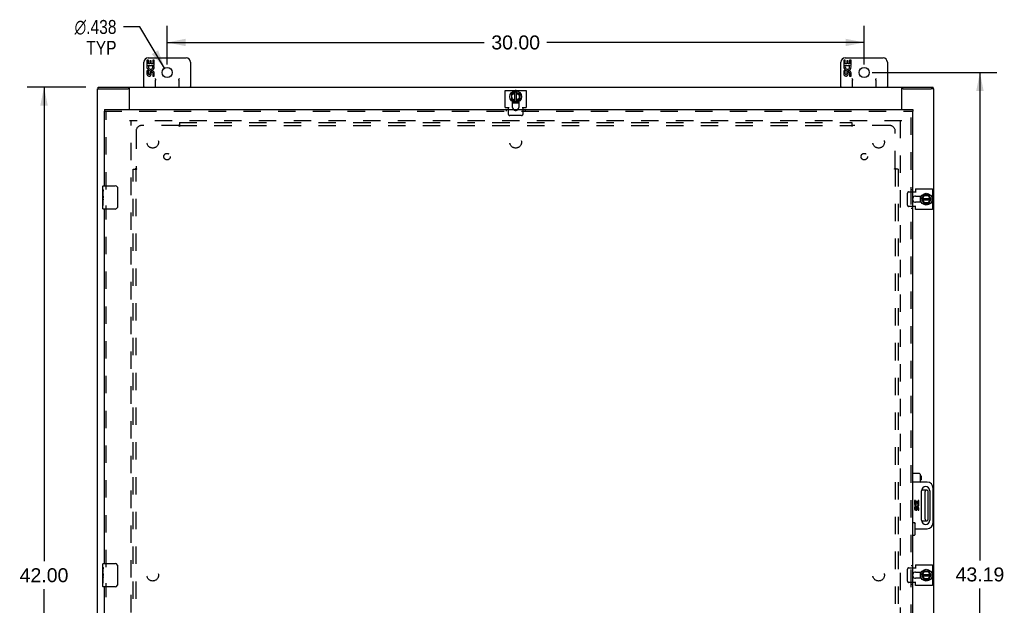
# Model space of a CAD drawing. Header units: inches. Extents: x 0 to 136, y 0 to 88.
# Tile 5 of 9: x 25 to 68, y 43 to 69. Entities that reach past the tile are written whole.
import ezdxf

# ---------------------------------------------------------------- set-up
doc = ezdxf.new("R2010")
doc.units = ezdxf.units.IN
doc.header["$LTSCALE"] = 7.48
doc.header["$MEASUREMENT"] = 0
doc.linetypes.add('HIDDEN', pattern=[0.2, 0.1, -0.1])
doc.layers.get('0').update_dxf_attribs({"linetype": 'CONTINUOUS'})
for name, color, linetype in [('DEFAULT_2', 8, 'HIDDEN'), ('DIMENSIONS', 7, 'CONTINUOUS'), ('DOOR_ASSEMBLY', 7, 'CONTINUOUS'), ('SUBPANEL', 7, 'CONTINUOUS')]:
    doc.layers.add(name, color=color, linetype=linetype)
doc.styles.get("Standard").update_dxf_attribs({"font": 'arial.ttf'})
doc.styles.add('TEXTSTYLE_1', font='gdt', dxfattribs={"width": 0.8})
doc.dimstyles.new('DIMSTYLE_1', dxfattribs={"dimtxt": 0.6, "dimasz": 0.8, "dimexe": 0.09, "dimexo": 0.07, "dimgap": 0.0375, "dimtad": 0, "dimtih": 1, "dimtoh": 1, "dimzin": 4, "dimdsep": 46, "dimtxsty": 'Standard', "dimblk": '_FILLED', "dimblk1": '_FILLED', "dimblk2": '_FILLED', "dimcen": 0.09, "dimadec": 3, "dimazin": 1, "dimtfac": 1, "dimtdec": 3, "dimtofl": 0, "dimtmove": 0, "dimatfit": 3, "dimldrblk": '_FILLED', "dimfxl": 0, "dimtolj": 1, "dimtzin": 4, "dimarcsym": 0})
doc.dimstyles.new('DIMSTYLE_2', dxfattribs={"dimtxt": 0.6, "dimasz": 0.8, "dimexe": 0.09, "dimexo": 0.07, "dimgap": 0.09, "dimtad": 0, "dimtih": 1, "dimtoh": 1, "dimdec": 3, "dimzin": 4, "dimdsep": 46, "dimtxsty": 'Standard', "dimblk": '_FILLED', "dimblk1": '_FILLED', "dimblk2": '_FILLED', "dimcen": 0.09, "dimadec": 3, "dimazin": 1, "dimtfac": 1, "dimtdec": 3, "dimtofl": 0, "dimtmove": 0, "dimatfit": 1, "dimldrblk": '_FILLED', "dimfxl": 0, "dimtolj": 1, "dimtzin": 4, "dimarcsym": 0})

# ---------------------------------------------------------------- blocks, each defined once
blk = doc.blocks.new('_FILLED')
at = {"color": 0, "linetype": 'ByBlock'}
blk.add_solid([(0, 0), (-1, 0.2), (-1, -0.2)], dxfattribs=at)
blk = doc.blocks.new('*D6')
at = {"layer": 'DIMENSIONS', "color": 2, "linetype": 'Continuous'}
for p, q in [((30.59, 68.204), (29.89, 68.204)), ((31.66, 66.432), (30.59, 68.204))]:
    blk.add_line(p, q, dxfattribs=at)
at = {"layer": 'DIMENSIONS', "color": 2, "linetype": 'Continuous', "xscale": 0.8, "yscale": 0.8, "zscale": 0.8, "rotation": 301.1315524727}
blk.add_blockref('_FILLED', (31.66, 66.432), dxfattribs=at)
at = {"layer": 'DIMENSIONS', "color": 2, "linetype": 'Continuous', "insert": (29.59, 68.504), "char_height": 0.6, "width": 2.43048, "attachment_point": 3, "line_spacing_factor": 0.9, "style": 'TEXTSTYLE_1'}
blk.add_mtext('{\\fgdt;n}\\fArial;.438\\PTYP', dxfattribs=at)
blk = doc.blocks.new('*D7')
at = {"layer": 'DIMENSIONS', "color": 2, "linetype": 'Continuous'}
for p, q in [((31.774, 66.585), (31.774, 68.256)), ((61.774, 66.585), (61.774, 68.256)), ((31.774, 67.536), (45.425, 67.536)), ((61.774, 67.536), (48.122, 67.536))]:
    blk.add_line(p, q, dxfattribs=at)
at = {"layer": 'DIMENSIONS', "color": 2, "linetype": 'Continuous', "xscale": 0.8, "yscale": 0.8, "zscale": 0.8, "rotation": 180}
blk.add_blockref('_FILLED', (31.774, 67.536), dxfattribs=at)
at = {"layer": 'DIMENSIONS', "color": 2, "linetype": 'Continuous', "xscale": 0.8, "yscale": 0.8, "zscale": 0.8}
blk.add_blockref('_FILLED', (61.774, 67.536), dxfattribs=at)
at = {"layer": 'DIMENSIONS', "color": 2, "linetype": 'Continuous', "insert": (46.774, 67.836), "char_height": 0.6, "width": 2.09665, "attachment_point": 2, "line_spacing_factor": 0.9}
blk.add_mtext('30.00', dxfattribs=at)
blk = doc.blocks.new('*D8')
at = {"layer": 'DIMENSIONS', "color": 2, "linetype": 'Continuous'}
for p, q in [((62.115, 66.244), (67.481, 66.244)), ((66.761, 66.244), (66.761, 45.251)), ((66.761, 23.057), (66.761, 44.051)), ((62.115, 23.057), (67.481, 23.057))]:
    blk.add_line(p, q, dxfattribs=at)
at = {"layer": 'DIMENSIONS', "color": 2, "linetype": 'Continuous', "xscale": 0.8, "yscale": 0.8, "zscale": 0.8}
for p, rotation in [((66.761, 66.244), 90), ((66.761, 23.057), 270)]:
    blk.add_blockref('_FILLED', p, dxfattribs=dict(at, rotation=rotation))
at = {"layer": 'DIMENSIONS', "color": 2, "linetype": 'Continuous', "insert": (66.761, 44.951), "char_height": 0.6, "width": 2.09665, "attachment_point": 2, "line_spacing_factor": 0.9}
blk.add_mtext('43.19', dxfattribs=at)
blk = doc.blocks.new('*D9')
at = {"layer": 'DIMENSIONS', "color": 2, "linetype": 'Continuous'}
for p, q in [((28.277, 65.619), (25.751, 65.619)), ((26.471, 65.619), (26.471, 45.219)), ((26.471, 23.619), (26.471, 44.019)), ((28.277, 23.619), (25.751, 23.619))]:
    blk.add_line(p, q, dxfattribs=at)
at = {"layer": 'DIMENSIONS', "color": 2, "linetype": 'Continuous', "xscale": 0.8, "yscale": 0.8, "zscale": 0.8}
for p, rotation in [((26.471, 65.619), 90), ((26.471, 23.619), 270)]:
    blk.add_blockref('_FILLED', p, dxfattribs=dict(at, rotation=rotation))
at = {"layer": 'DIMENSIONS', "color": 2, "linetype": 'Continuous', "insert": (26.471, 44.919), "char_height": 0.6, "width": 2.09665, "attachment_point": 2, "line_spacing_factor": 0.9}
blk.add_mtext('42.00', dxfattribs=at)

msp = doc.modelspace()

# ---------------------------------------------------------------- linework, layer by layer
at = {"color": 7, "linetype": 'Continuous'}
for p, q in [((30.7737, 65.6192), (30.7737, 66.6842)), ((30.9001, 66.7812), (30.9001, 66.5508)), ((30.963, 66.7812), (30.9001, 66.7812)), ((30.9001, 66.5508), (31.1618, 66.5508)), ((30.9587, 66.8692), (32.5887, 66.8692)), ((30.963, 66.6137), (30.963, 66.7812)), ((31.0259, 66.6137), (30.963, 66.6137)), ((31.0259, 66.7498), (31.0259, 66.6137)), ((31.0865, 66.7498), (31.0259, 66.7498)), ((31.0865, 66.6137), (31.0865, 66.7498)), ((31.1516, 66.6137), (31.0865, 66.6137)), ((31.1618, 66.5508), (31.1345, 66.5317)), ((31.1516, 66.7812), (31.1516, 66.6137)), ((31.2145, 66.7812), (31.1516, 66.7812)), ((31.1963, 66.5508), (31.2145, 66.5508)), ((31.2145, 66.5508), (31.2145, 66.7812)), ((32.7737, 66.6842), (32.7737, 65.6192)), ((60.7737, 65.6192), (60.7737, 66.6842)), ((60.9001, 66.7812), (60.9001, 66.5508)), ((60.963, 66.7812), (60.9001, 66.7812)), ((60.9001, 66.5508), (61.1618, 66.5508)), ((60.9587, 66.8692), (62.5887, 66.8692)), ((60.963, 66.6137), (60.963, 66.7812)), ((61.0259, 66.6137), (60.963, 66.6137)), ((61.0259, 66.7498), (61.0259, 66.6137)), ((61.0865, 66.7498), (61.0259, 66.7498)), ((61.0865, 66.6137), (61.0865, 66.7498)), ((61.1516, 66.6137), (61.0865, 66.6137)), ((61.1618, 66.5508), (61.1345, 66.5317)), ((61.1516, 66.7812), (61.1516, 66.6137)), ((61.2145, 66.7812), (61.1516, 66.7812)), ((61.1963, 66.5508), (61.2145, 66.5508)), ((61.2145, 66.5508), (61.2145, 66.7812)), ((62.7737, 66.6842), (62.7737, 65.6192)), ((30.9001, 66.3202), (30.9001, 66.1839)), ((30.963, 66.3202), (30.9001, 66.3202)), ((30.9707, 66.5149), (30.913, 66.5398)), ((30.963, 66.1839), (30.963, 66.3202)), ((31.0258, 66.2259), (31.0259, 66.1839)), ((31.0865, 66.1634), (31.0864, 66.2324)), ((31.1516, 66.2259), (31.1516, 66.0896)), ((31.2145, 66.0896), (31.2145, 66.2259)), ((60.9001, 66.3202), (60.9001, 66.1839)), ((60.963, 66.3202), (60.9001, 66.3202)), ((60.9707, 66.5149), (60.913, 66.5398)), ((60.963, 66.1839), (60.963, 66.3202)), ((61.0258, 66.2259), (61.0259, 66.1839)), ((61.0865, 66.1634), (61.0864, 66.2324)), ((61.1516, 66.2259), (61.1516, 66.0896)), ((61.2145, 66.0896), (61.2145, 66.2259)), ((31.1516, 66.0896), (31.2145, 66.0896)), ((31.2737, 65.6192), (31.2737, 65.9126)), ((32.2737, 65.9126), (32.2737, 65.6192)), ((61.1516, 66.0896), (61.2145, 66.0896)), ((61.2737, 65.6192), (61.2737, 65.9126)), ((62.2737, 65.9126), (62.2737, 65.6192)), ((28.7738, 65.5442), (28.881, 65.5442)), ((28.8067, 65.5442), (28.8067, 65.6192)), ((30.1487, 65.5442), (30.0896, 65.5442)), ((30.1487, 65.6192), (30.1487, 65.5884)), ((46.5937, 65.3076), (46.5937, 65.0996)), ((46.769, 65.4103), (46.5989, 65.3164)), ((46.6046, 65.2913), (46.6148, 65.2856)), ((46.6148, 65.2856), (46.7397, 65.3545)), ((46.6227, 65.1139), (46.6148, 65.2856)), ((46.7397, 65.0184), (46.7397, 65.3941)), ((46.7785, 65.4104), (46.9583, 65.3163)), ((46.8077, 65.0175), (46.8077, 65.3951)), ((46.8077, 65.3536), (46.9288, 65.2835)), ((46.9388, 65.2893), (46.9288, 65.2835)), ((46.9288, 65.2835), (46.9288, 65.1199)), ((46.9637, 65.0998), (46.9637, 65.3075)), ((63.3987, 65.6192), (63.3987, 65.5884)), ((63.4578, 65.5442), (63.3987, 65.5442)), ((64.7736, 65.5442), (64.6664, 65.5442)), ((64.7407, 65.5442), (64.7407, 65.6192)), ((46.5991, 65.0907), (46.7692, 65.0032)), ((46.613, 65.1077), (46.6227, 65.1139)), ((46.7397, 65.0537), (46.6227, 65.1139)), ((46.6407, 64.9379), (46.7573, 64.9379)), ((46.7782, 65.0031), (46.9581, 65.0908)), ((46.7897, 64.9379), (46.9067, 64.9379)), ((46.9288, 65.1199), (46.8077, 65.0608)), ((46.8177, 64.954), (46.8199, 64.9413)), ((46.9388, 65.1136), (46.9288, 65.1199)), ((64.1861, 60.9272), (64.1861, 60.8106)), ((64.1861, 60.7782), (64.1861, 60.6612)), ((64.2022, 60.7502), (64.1894, 60.748)), ((64.2512, 60.7897), (64.3389, 60.6098)), ((64.2513, 60.7987), (64.3389, 60.9688)), ((64.2656, 60.7602), (64.6432, 60.7602)), ((64.2665, 60.8282), (64.6422, 60.8282)), ((64.3018, 60.8282), (64.3621, 60.9452)), ((64.368, 60.6391), (64.3089, 60.7602)), ((64.5557, 60.9742), (64.3478, 60.9742)), ((64.3558, 60.9549), (64.3621, 60.9452)), ((64.3617, 60.6291), (64.368, 60.6391)), ((64.3621, 60.9452), (64.5337, 60.9531)), ((64.5316, 60.6391), (64.368, 60.6391)), ((64.6017, 60.7602), (64.5316, 60.6391)), ((64.5374, 60.6291), (64.5316, 60.6391)), ((64.5394, 60.9634), (64.5337, 60.9531)), ((64.5337, 60.9531), (64.6026, 60.8282)), ((64.6584, 60.7989), (64.5645, 60.969)), ((64.5645, 60.6096), (64.6585, 60.7895)), ((64.3479, 60.6042), (64.5556, 60.6042)), ((64.4767, 48.2752), (64.2455, 48.2752)), ((64.3967, 47.0232), (64.3967, 48.2152)), ((64.5367, 47.0232), (64.5367, 48.2152)), ((64.2455, 46.9632), (64.4767, 46.9632)), ((64.1861, 44.7522), (64.1861, 44.6356)), ((64.1861, 44.6032), (64.1861, 44.4862)), ((64.2022, 44.5752), (64.1894, 44.573)), ((64.2512, 44.6147), (64.3389, 44.4348)), ((64.2513, 44.6237), (64.3389, 44.7938)), ((64.2656, 44.5852), (64.6432, 44.5852)), ((64.2665, 44.6532), (64.6422, 44.6532)), ((64.3018, 44.6532), (64.3621, 44.7702)), ((64.368, 44.4641), (64.3089, 44.5852)), ((64.5557, 44.7992), (64.3478, 44.7992)), ((64.3558, 44.7799), (64.3621, 44.7702)), ((64.3621, 44.7702), (64.5337, 44.7781)), ((64.6017, 44.5852), (64.5316, 44.4641)), ((64.5394, 44.7884), (64.5337, 44.7781)), ((64.5337, 44.7781), (64.6026, 44.6532)), ((64.6584, 44.6239), (64.5645, 44.794)), ((64.5645, 44.4346), (64.6585, 44.6145)), ((64.3479, 44.4292), (64.5556, 44.4292)), ((64.3617, 44.4541), (64.368, 44.4641)), ((64.5316, 44.4641), (64.368, 44.4641)), ((64.5374, 44.4541), (64.5316, 44.4641))]:
    msp.add_line(p, q, dxfattribs=at)
at = {"color": 3, "linetype": 'Continuous'}
for p, q in [((28.7737, 23.6942), (28.7737, 65.5442)), ((28.8067, 65.6192), (64.7407, 65.6192)), ((28.886, 65.5442), (30.0896, 65.5442)), ((30.1487, 64.6506), (30.1487, 65.5884)), ((46.3272, 64.7317), (46.3272, 65.4691)), ((46.3272, 65.4691), (47.2202, 65.4691)), ((47.2202, 65.4691), (47.2202, 64.7317)), ((63.3987, 64.6506), (63.3987, 65.5884)), ((63.4578, 65.5442), (64.6614, 65.5442)), ((64.7737, 23.6942), (64.7737, 65.5442)), ((46.6407, 64.7449), (46.6407, 64.9879)), ((46.9067, 64.9879), (46.9067, 64.7449)), ((46.3272, 64.7317), (46.4912, 64.7317)), ((46.46, 64.6506), (46.46, 64.7317)), ((47.0562, 64.7317), (47.2202, 64.7317)), ((47.0874, 64.7317), (47.0874, 64.6506)), ((63.8682, 61.1079), (63.9799, 61.1079)), ((63.9799, 61.2407), (63.9799, 61.0767)), ((63.9799, 61.2407), (64.7173, 61.2407)), ((64.7173, 61.2407), (64.7173, 60.3477)), ((63.993, 60.9272), (64.236, 60.9272)), ((64.236, 60.6612), (63.993, 60.6612)), ((63.9799, 60.4805), (63.8682, 60.4805)), ((63.9799, 60.3477), (63.9799, 60.5117)), ((64.7173, 60.3477), (63.9799, 60.3477)), ((63.8682, 44.9329), (63.9799, 44.9329)), ((63.9799, 45.0657), (64.7173, 45.0657)), ((63.9799, 45.0657), (63.9799, 44.9017)), ((64.7173, 45.0657), (64.7173, 44.1727)), ((63.993, 44.7522), (64.236, 44.7522)), ((63.9799, 44.3055), (63.8682, 44.3055)), ((63.9799, 44.1727), (63.9799, 44.3367)), ((64.7173, 44.1727), (63.9799, 44.1727)), ((64.236, 44.4862), (63.993, 44.4862))]:
    msp.add_line(p, q, dxfattribs=at)
at = {"color": 7, "linetype": 'Continuous'}
for points in [[(31.2487, 65.9842), (31.2508, 65.9802), (31.253, 65.9761), (31.2551, 65.972), (31.2572, 65.9678), (31.2592, 65.9637), (31.2612, 65.9595), (31.2631, 65.9553), (31.2649, 65.951), (31.2665, 65.9468), (31.2681, 65.9425), (31.2695, 65.9381), (31.2708, 65.9335), (31.2719, 65.9288), (31.2728, 65.9238), (31.2734, 65.9184), (31.2737, 65.9126)], [(32.2737, 65.9126), (32.274, 65.919), (32.2749, 65.9255), (32.2763, 65.9323), (32.2783, 65.9392), (32.2807, 65.9463), (32.2836, 65.9536), (32.2869, 65.961), (32.2906, 65.9686), (32.2945, 65.9763), (32.2987, 65.9842)], [(61.2487, 65.9842), (61.2508, 65.9802), (61.253, 65.9761), (61.2551, 65.972), (61.2572, 65.9678), (61.2592, 65.9637), (61.2612, 65.9595), (61.2631, 65.9553), (61.2649, 65.951), (61.2665, 65.9468), (61.2681, 65.9425), (61.2695, 65.9381), (61.2708, 65.9335), (61.2719, 65.9288), (61.2728, 65.9238), (61.2734, 65.9184), (61.2737, 65.9126)], [(62.2737, 65.9126), (62.274, 65.919), (62.2749, 65.9255), (62.2763, 65.9323), (62.2783, 65.9392), (62.2807, 65.9463), (62.2836, 65.9536), (62.2869, 65.961), (62.2906, 65.9686), (62.2945, 65.9763), (62.2987, 65.9842)], [(46.8184, 64.9503), (46.8282, 64.9518), (46.8463, 64.956), (46.8642, 64.9614)], [(46.8642, 64.9614), (46.8816, 64.9681), (46.8984, 64.9761), (46.9067, 64.9808)], [(64.1984, 60.7496), (64.1999, 60.7397), (64.2041, 60.7216), (64.2095, 60.7038)], [(64.2095, 60.7038), (64.2162, 60.6864), (64.2242, 60.6695), (64.2289, 60.6612)], [(64.1984, 44.5746), (64.1999, 44.5647), (64.2041, 44.5466), (64.2095, 44.5288)], [(64.2095, 44.5288), (64.2162, 44.5114), (64.2242, 44.4945), (64.2289, 44.4862)]]:
    msp.add_lwpolyline(points, dxfattribs=at)
for centre, radius in [((31.7737, 66.2442), 0.219), ((61.7737, 66.2442), 0.219), ((46.7737, 65.2035), 0.2535), ((64.4517, 60.7942), 0.2535), ((64.4517, 44.6192), 0.2535)]:
    msp.add_circle(centre, radius, dxfattribs=at)
for centre, radius, start, end in [((30.9587, 66.6842), 0.185, 90, 180), ((31.0573, 66.4774), 0.1572, 25.73705, 27.8532), ((32.5887, 66.6842), 0.185, 0, 90), ((60.9587, 66.6842), 0.185, 90, 180), ((61.0573, 66.4774), 0.1572, 25.73705, 27.8532), ((62.5887, 66.6842), 0.185, 0, 90), ((31.0573, 66.4774), 0.1572, 156.59665, 341.87913), ((30.9944, 66.1839), 0.0943, 179.99114, 347.43379), ((31.0573, 66.4774), 0.0943, 156.59665, 35.11217), ((30.9944, 66.1839), 0.0314, 180, 0.04847), ((31.1202, 66.2259), 0.0943, 0, 180), ((31.1208, 66.221), 0.0362, 83.42855, 161.76278), ((31.1202, 66.2259), 0.0314, 0, 81.22946), ((31.0606, 66.4776), 0.1541, 341.41988, 26.19629), ((61.0573, 66.4774), 0.1572, 156.59665, 341.87913), ((60.9944, 66.1839), 0.0943, 179.99114, 347.43379), ((61.0573, 66.4774), 0.0943, 156.59665, 35.11217), ((60.9944, 66.1839), 0.0314, 180, 0.04847), ((61.1202, 66.2259), 0.0943, 0, 180), ((61.1208, 66.221), 0.0362, 83.42855, 161.76278), ((61.1202, 66.2259), 0.0314, 0, 81.22946), ((61.0606, 66.4776), 0.1541, 341.41988, 26.19629), ((30.7987, 65.6442), 0.025, 180, 270), ((31.2487, 65.6442), 0.025, 270, 360), ((32.2987, 65.6442), 0.025, 180, 270), ((32.7487, 65.6442), 0.025, 270, 360), ((46.6037, 65.3076), 0.01, 118.89679, 180), ((46.7737, 65.2035), 0.2662, 86.15136, 93.54818), ((46.7738, 65.4015), 0.01, 62.39466, 118.89679), ((46.9537, 65.3075), 0.01, 0, 62.39466), ((60.7987, 65.6442), 0.025, 180, 270), ((61.2487, 65.6442), 0.025, 270, 360), ((62.2987, 65.6442), 0.025, 180, 270), ((62.7487, 65.6442), 0.025, 270, 360), ((46.6037, 65.0996), 0.01, 180, 242.76466), ((46.7737, 65.2035), 0.2662, 240.01367, 280), ((46.7737, 65.2035), 0.2812, 241.76222, 250.79637), ((46.7738, 65.0121), 0.01, 242.76466, 295.9948), ((46.7737, 65.2035), 0.2812, 289.20363, 298.23778), ((46.9537, 65.0998), 0.01, 295.9948, 360), ((64.4517, 60.7942), 0.2662, 150.01367, 190), ((64.4517, 60.7942), 0.2812, 151.76222, 160.79637), ((64.4517, 60.7942), 0.2812, 199.20363, 208.23778), ((64.2602, 60.7941), 0.01, 152.76466, 205.9948), ((64.3478, 60.9642), 0.01, 90, 152.76466), ((64.5557, 60.9642), 0.01, 28.89679, 90), ((64.6497, 60.7941), 0.01, 332.39466, 28.89679), ((64.4517, 60.7942), 0.2662, 356.15136, 3.54818), ((64.3479, 60.6142), 0.01, 205.9948, 270), ((64.5556, 60.6142), 0.01, 270, 332.39466), ((64.4567, 48.2152), 0.06, 90, 180), ((64.4767, 48.2152), 0.06, 0, 90), ((64.4567, 47.0232), 0.06, 180, 270), ((64.4767, 47.0232), 0.06, 270, 360), ((64.4517, 44.6192), 0.2662, 150.01367, 190), ((64.4517, 44.6192), 0.2812, 151.76222, 160.79637), ((64.4517, 44.6192), 0.2812, 199.20363, 208.23778), ((64.2602, 44.6191), 0.01, 152.76466, 205.9948), ((64.3478, 44.7892), 0.01, 90, 152.76466), ((64.5557, 44.7892), 0.01, 28.89679, 90), ((64.6497, 44.6191), 0.01, 332.39466, 28.89679), ((64.4517, 44.6192), 0.2662, 356.15136, 3.54818), ((64.3479, 44.4392), 0.01, 205.9948, 270), ((64.5556, 44.4392), 0.01, 270, 332.39466)]:
    msp.add_arc(centre, radius, start, end, dxfattribs=at)
at = {"color": 3, "linetype": 'Continuous'}
for centre, start, end in [((46.7737, 64.7449), 180, 225.21186), ((46.7737, 64.7449), 314.78814, 360), ((63.993, 60.7942), 90, 159.88946), ((63.993, 60.7942), 200.11054, 270), ((63.993, 44.6192), 90, 159.88946), ((63.993, 44.6192), 200.11054, 270)]:
    msp.add_arc(centre, 0.133, start, end, dxfattribs=at)
at = {"layer": 'DEFAULT_2', "color": 8, "linetype": 'HIDDEN'}
for p, q in [((46.46, 64.4432), (46.46, 64.6506)), ((47.0874, 64.6506), (47.0874, 64.4432)), ((63.3987, 64.1692), (30.1487, 64.1692)), ((30.2237, 25.0692), (30.2237, 64.1692)), ((47.0274, 64.3912), (46.52, 64.3912)), ((63.3237, 64.1692), (63.3237, 25.0692)), ((63.6393, 60.5405), (63.6393, 61.0479)), ((63.6913, 61.1079), (63.8682, 61.1079)), ((63.8682, 60.4805), (63.6913, 60.4805)), ((63.6913, 44.9329), (63.8682, 44.9329)), ((63.6393, 44.3655), (63.6393, 44.8729)), ((63.8682, 44.3055), (63.6913, 44.3055))]:
    msp.add_line(p, q, dxfattribs=at)
for points in [[(46.46, 64.4432), (46.4604, 64.4373), (46.4615, 64.4316), (46.4634, 64.426), (46.4659, 64.4206), (46.4692, 64.4155), (46.4731, 64.4108), (46.4776, 64.4064), (46.4826, 64.4025), (46.4881, 64.3992), (46.494, 64.3963), (46.5002, 64.3941), (46.5067, 64.3925), (46.5132, 64.3915), (46.52, 64.3912)], [(47.0274, 64.3912), (47.0342, 64.3915), (47.0408, 64.3925), (47.0472, 64.3941), (47.0534, 64.3963), (47.0593, 64.3992), (47.0648, 64.4025), (47.0698, 64.4064), (47.0743, 64.4108), (47.0782, 64.4155), (47.0815, 64.4206), (47.084, 64.426), (47.0859, 64.4316), (47.087, 64.4373), (47.0874, 64.4432)], [(63.6913, 61.1079), (63.6854, 61.1075), (63.6797, 61.1064), (63.6741, 61.1045), (63.6687, 61.102), (63.6636, 61.0987), (63.6589, 61.0948), (63.6545, 61.0903), (63.6506, 61.0853), (63.6473, 61.0798), (63.6445, 61.0739), (63.6422, 61.0677), (63.6406, 61.0613), (63.6396, 61.0547), (63.6393, 61.0479)], [(63.6393, 60.5405), (63.6396, 60.5338), (63.6406, 60.5272), (63.6422, 60.5207), (63.6445, 60.5145), (63.6473, 60.5086), (63.6506, 60.5031), (63.6545, 60.4981), (63.6589, 60.4936), (63.6636, 60.4897), (63.6687, 60.4865), (63.6741, 60.4839), (63.6797, 60.482), (63.6854, 60.4809), (63.6913, 60.4805)], [(63.6913, 44.9329), (63.6854, 44.9325), (63.6797, 44.9314), (63.6741, 44.9295), (63.6687, 44.927), (63.6636, 44.9237), (63.6589, 44.9198), (63.6545, 44.9153), (63.6506, 44.9103), (63.6473, 44.9048), (63.6445, 44.8989), (63.6422, 44.8927), (63.6406, 44.8863), (63.6396, 44.8797), (63.6393, 44.8729)], [(63.6393, 44.3655), (63.6396, 44.3588), (63.6406, 44.3522), (63.6422, 44.3457), (63.6445, 44.3395), (63.6473, 44.3336), (63.6506, 44.3281), (63.6545, 44.3231), (63.6589, 44.3186), (63.6636, 44.3147), (63.6687, 44.3115), (63.6741, 44.3089), (63.6797, 44.307), (63.6854, 44.3059), (63.6913, 44.3055)]]:
    msp.add_lwpolyline(points, dxfattribs=at)
for centre, start, end in [((46.7737, 64.7449), 225.21186, 314.78814), ((63.993, 60.7942), 159.88946, 200.11054), ((63.993, 44.6192), 159.88946, 200.11054)]:
    msp.add_arc(centre, 0.133, start, end, dxfattribs=at)
at = {"layer": 'DOOR_ASSEMBLY', "color": 7, "linetype": 'Continuous'}
for p, q in [((29.0682, 64.6506), (29.0682, 64.5756)), ((63.8682, 64.6506), (63.8682, 64.5756)), ((29.0082, 61.2104), (29.0082, 61.3543)), ((29.0082, 60.9544), (29.0082, 61.2072)), ((29.0172, 61.1523), (29.0082, 61.1523)), ((29.0182, 60.9845), (29.0182, 61.1413)), ((29.0232, 61.3693), (29.5332, 61.3693)), ((29.6331, 61.2693), (29.6331, 60.4693)), ((29.0082, 60.9845), (29.0182, 60.9845)), ((29.0082, 60.3843), (29.0082, 60.952)), ((29.011, 60.9217), (29.0082, 60.9217)), ((29.0082, 60.7899), (29.0175, 60.7899)), ((29.0082, 60.7539), (29.0182, 60.7539)), ((29.0082, 60.691), (29.0182, 60.691)), ((29.0182, 60.8008), (29.0182, 60.8538)), ((29.0182, 60.5235), (29.0182, 60.7539)), ((29.0082, 60.5235), (29.0182, 60.5235)), ((29.5332, 60.3693), (29.0232, 60.3693)), ((64.1532, 48.9942), (63.8682, 48.9942)), ((64.1832, 48.9642), (64.1832, 48.6492)), ((64.1832, 48.8917), (64.2023, 48.8917)), ((64.2023, 48.8917), (64.2307, 48.8867)), ((64.2023, 48.8917), (64.2023, 48.7217)), ((64.2307, 48.8867), (64.2307, 48.7267)), ((64.1532, 48.6192), (63.8682, 48.6192)), ((64.1832, 48.7217), (64.2023, 48.7217)), ((64.2023, 48.7217), (64.2307, 48.7267)), ((64.4932, 48.6192), (64.2132, 48.6192)), ((64.7432, 46.8692), (64.7432, 48.3692)), ((64.2438, 46.9864), (64.2438, 48.252)), ((64.6032, 48.252), (64.6032, 46.9864)), ((63.9848, 47.8254), (63.9473, 47.8254)), ((63.9473, 47.8254), (63.9473, 47.6881)), ((63.9473, 47.6881), (64.1034, 47.6881)), ((63.9848, 47.5508), (63.9473, 47.5508)), ((63.9473, 47.5508), (63.9473, 47.4691)), ((63.9894, 47.6666), (63.955, 47.6815)), ((63.9848, 47.7256), (63.9848, 47.8254)), ((64.0223, 47.7256), (63.9848, 47.7256)), ((63.9848, 47.4691), (63.9848, 47.5508)), ((64.0222, 47.4942), (64.0222, 47.4691)), ((64.0585, 47.8068), (64.0223, 47.8068)), ((64.0223, 47.8068), (64.0223, 47.7256)), ((64.0584, 47.4569), (64.0584, 47.4947)), ((64.0585, 47.7256), (64.0585, 47.8068)), ((64.0973, 47.7256), (64.0585, 47.7256)), ((64.1034, 47.6881), (64.0871, 47.6766)), ((64.1348, 47.8254), (64.0973, 47.8254)), ((64.0973, 47.8254), (64.0973, 47.7256)), ((64.0973, 47.4947), (64.0973, 47.413)), ((64.124, 47.6881), (64.1348, 47.6881)), ((64.1348, 47.6881), (64.1348, 47.8254)), ((64.1348, 47.413), (64.1348, 47.4947)), ((64.0973, 47.413), (64.1348, 47.413)), ((63.9282, 46.8692), (63.8682, 46.8692)), ((63.9582, 46.8392), (63.9582, 46.3617)), ((63.9282, 46.3317), (63.8682, 46.3317)), ((63.9582, 46.6192), (64.4932, 46.6192)), ((29.0082, 44.9603), (29.0082, 45.1042)), ((29.0082, 44.7043), (29.0082, 44.9571)), ((29.0232, 45.1192), (29.5332, 45.1192)), ((29.6331, 45.0192), (29.6331, 44.2192)), ((29.0172, 44.9022), (29.0082, 44.9022)), ((29.0082, 44.7344), (29.0182, 44.7344)), ((29.0082, 44.1342), (29.0082, 44.7019)), ((29.011, 44.6715), (29.0082, 44.6715)), ((29.0082, 44.5397), (29.0175, 44.5397)), ((29.0182, 44.7344), (29.0182, 44.8912)), ((29.0182, 44.5507), (29.0182, 44.6037)), ((29.0082, 44.5038), (29.0182, 44.5038)), ((29.0082, 44.4409), (29.0182, 44.4409)), ((29.0082, 44.2734), (29.0182, 44.2734)), ((29.0182, 44.2734), (29.0182, 44.5038)), ((29.5332, 44.1192), (29.0232, 44.1192))]:
    msp.add_line(p, q, dxfattribs=at)
at = {"layer": 'DOOR_ASSEMBLY', "color": 3, "linetype": 'Continuous'}
for p, q in [((29.0682, 64.6506), (63.8682, 64.6506)), ((29.0682, 61.3693), (29.0682, 64.5756)), ((63.8682, 24.6628), (63.8682, 64.5756)), ((29.0682, 45.1192), (29.0682, 60.3693)), ((29.0682, 28.8691), (29.0682, 44.1192))]:
    msp.add_line(p, q, dxfattribs=at)
at = {"layer": 'DOOR_ASSEMBLY', "color": 8, "linetype": 'HIDDEN'}
for p, q in [((29.0682, 64.5756), (63.8682, 64.5756)), ((29.1432, 61.2143), (29.1432, 64.5756)), ((46.367, 64.6506), (46.367, 64.5756)), ((47.1795, 64.6506), (47.1795, 64.5756)), ((63.7932, 24.6628), (63.7932, 64.5756)), ((63.8682, 61.2005), (63.7932, 61.2005)), ((29.1432, 44.9642), (29.1432, 60.5243)), ((63.8682, 60.388), (63.7932, 60.388)), ((63.8682, 45.0255), (63.7932, 45.0255)), ((29.1432, 28.7141), (29.1432, 44.2742)), ((63.8682, 44.213), (63.7932, 44.213))]:
    msp.add_line(p, q, dxfattribs=at)
at = {"layer": 'DOOR_ASSEMBLY', "color": 7, "linetype": 'Continuous'}
for points in [[(29.0082, 61.2103), (29.0084, 61.207), (29.0089, 61.2027), (29.0098, 61.1975), (29.0109, 61.1914), (29.0122, 61.1845), (29.0136, 61.1768), (29.015, 61.1685), (29.0163, 61.1597), (29.0173, 61.1506), (29.0182, 61.1413)], [(29.6264, 61.3055), (29.6284, 61.2998), (29.6301, 61.294), (29.6314, 61.288), (29.6323, 61.2819), (29.6329, 61.2756), (29.6331, 61.2693)], [(29.0082, 60.9544), (29.0084, 60.9472), (29.009, 60.9395), (29.0098, 60.9313), (29.0109, 60.9226), (29.0132, 60.9047)], [(29.0132, 60.9047), (29.0143, 60.8957), (29.0154, 60.8867), (29.0163, 60.878), (29.0171, 60.8695), (29.0177, 60.8615), (29.0182, 60.8538)], [(29.0182, 60.8008), (29.0178, 60.7947), (29.0174, 60.7885), (29.0168, 60.7825), (29.0163, 60.7765), (29.0157, 60.7706), (29.015, 60.7649)], [(29.6331, 60.4693), (29.6329, 60.463), (29.6323, 60.4568), (29.6314, 60.4507), (29.6301, 60.4447), (29.6284, 60.4389), (29.6264, 60.4332)], [(63.9882, 46.8392), (63.9816, 46.8459), (63.975, 46.8518), (63.9685, 46.8571), (63.9619, 46.8615), (63.9553, 46.8649), (63.9487, 46.8673), (63.9424, 46.8688), (63.9362, 46.8692)], [(29.0082, 44.9602), (29.0084, 44.9569), (29.0089, 44.9526), (29.0098, 44.9474), (29.0109, 44.9413), (29.0122, 44.9344), (29.0136, 44.9267), (29.015, 44.9184), (29.0163, 44.9096), (29.0173, 44.9005), (29.0182, 44.8912)], [(29.6264, 45.0554), (29.6284, 45.0497), (29.6301, 45.0439), (29.6314, 45.0379), (29.6323, 45.0317), (29.6329, 45.0255), (29.6331, 45.0192)], [(29.0082, 44.7043), (29.0084, 44.6971), (29.009, 44.6894), (29.0098, 44.6811), (29.0109, 44.6725), (29.0132, 44.6546)], [(29.0132, 44.6546), (29.0143, 44.6455), (29.0154, 44.6366), (29.0163, 44.6278), (29.0171, 44.6194), (29.0177, 44.6114), (29.0182, 44.6037)], [(29.0182, 44.5507), (29.0178, 44.5445), (29.0174, 44.5384), (29.0168, 44.5324), (29.0163, 44.5264), (29.0157, 44.5205), (29.015, 44.5148)], [(29.6331, 44.2192), (29.6329, 44.2129), (29.6323, 44.2067), (29.6314, 44.2006), (29.6301, 44.1946), (29.6284, 44.1887), (29.6264, 44.183)]]:
    msp.add_lwpolyline(points, dxfattribs=at)
for centre, radius, start, end in [((29.0232, 61.3543), 0.015, 90, 180), ((29.5332, 61.2693), 0.1, 21.19986, 90), ((29.0232, 60.3843), 0.015, 180, 270), ((29.5332, 60.4693), 0.1, 270, 338.79459), ((64.1532, 48.9642), 0.03, 0, 90), ((64.1532, 48.6492), 0.03, 270, 360), ((64.2132, 48.6492), 0.03, 180, 270), ((64.4235, 48.252), 0.1797, 0, 180), ((64.4932, 48.3692), 0.25, 0, 90), ((64.041, 47.6443), 0.0938, 156.59861, 341.86689), ((64.041, 47.6443), 0.0563, 156.59861, 35.10841), ((64.0785, 47.4942), 0.0563, 0.45016, 180.05379), ((64.0779, 47.4947), 0.0194, 359.97136, 180.02864), ((64.041, 47.6443), 0.0938, 25.74404, 27.85064), ((64.043, 47.6444), 0.092, 341.40747, 26.20347), ((64.0035, 47.4691), 0.0563, 180.02436, 347.48276), ((64.0035, 47.4691), 0.0187, 180, 0.05379), ((63.9282, 46.8392), 0.03, 0, 90), ((64.4235, 46.9864), 0.1797, 180, 360), ((64.4932, 46.8692), 0.25, 270, 360), ((63.9282, 46.3617), 0.03, 270, 360), ((29.0232, 45.1042), 0.015, 90, 180), ((29.5332, 45.0192), 0.1, 21.19986, 90), ((29.0232, 44.1342), 0.015, 180, 270), ((29.5332, 44.2192), 0.1, 270, 338.79459)]:
    msp.add_arc(centre, radius, start, end, dxfattribs=at)
for centre, start_param, end_param in [((29.2082, 60.7873), 3.1415927, 3.4034095), ((29.2082, 44.5372), -3.1415927, -2.8797758)]:
    msp.add_ellipse(centre, major_axis=(0.2, 0), ratio=0.4328081, start_param=start_param, end_param=end_param, dxfattribs=at)
at = {"layer": 'SUBPANEL', "color": 8, "linetype": 'HIDDEN'}
for p, q in [((32.305, 64.088), (32.305, 64.0015)), ((32.305, 64.088), (61.2425, 64.088)), ((61.2425, 64.088), (61.2425, 64.0015)), ((30.43, 63.713), (30.43, 62.1233)), ((32.2696, 63.963), (30.68, 63.963)), ((32.2828, 63.9432), (32.279, 63.9496)), ((32.305, 64.0015), (32.305, 63.9221)), ((32.305, 63.963), (61.2425, 63.963)), ((61.2425, 64.0015), (61.2425, 63.9221)), ((62.8675, 63.963), (61.2778, 63.963)), ((63.1175, 62.1233), (63.1175, 63.713)), ((30.305, 27.1505), (30.305, 62.088)), ((30.305, 62.088), (30.3914, 62.088)), ((30.3914, 62.088), (30.4708, 62.088)), ((30.43, 27.1505), (30.43, 62.088)), ((63.156, 62.088), (63.0766, 62.088)), ((63.0976, 62.1101), (63.1041, 62.114)), ((63.1175, 62.088), (63.1175, 27.1505)), ((63.2425, 62.088), (63.156, 62.088)), ((63.2425, 62.088), (63.2425, 27.1505))]:
    msp.add_line(p, q, dxfattribs=at)
for points in [[(32.2802, 63.974), (32.2785, 63.9723), (32.2768, 63.9706), (32.2751, 63.9689), (32.2736, 63.9672), (32.2721, 63.9657), (32.2708, 63.9642), (32.2696, 63.963)], [(32.279, 63.9496), (32.2776, 63.9518), (32.2762, 63.954), (32.2749, 63.9561), (32.2735, 63.958), (32.2722, 63.9598), (32.2709, 63.9615), (32.2696, 63.963)], [(32.2879, 63.9817), (32.2851, 63.9788), (32.2835, 63.9773), (32.2802, 63.974)], [(32.305, 63.9221), (32.3033, 63.9227), (32.3018, 63.9234), (32.3002, 63.9241), (32.2988, 63.925), (32.2974, 63.9259), (32.296, 63.9269), (32.2945, 63.9281), (32.2931, 63.9294), (32.2917, 63.9308), (32.2903, 63.9324), (32.2891, 63.9339), (32.2878, 63.9355), (32.2866, 63.9373), (32.2853, 63.9392), (32.2841, 63.9411), (32.2828, 63.9432)], [(32.305, 64.0015), (32.3035, 63.9996), (32.3021, 63.9976), (32.3007, 63.9958), (32.2993, 63.994), (32.2978, 63.9922), (32.2964, 63.9906), (32.295, 63.989), (32.2935, 63.9874), (32.2922, 63.9859), (32.2908, 63.9845), (32.2894, 63.9831), (32.2879, 63.9817)], [(61.2425, 64.0015), (61.2439, 63.9996), (61.2453, 63.9976), (61.2467, 63.9958), (61.2482, 63.994), (61.2496, 63.9922), (61.251, 63.9906), (61.2524, 63.989), (61.2539, 63.9874), (61.2553, 63.9859), (61.2566, 63.9845), (61.2581, 63.9831), (61.2595, 63.9817), (61.2623, 63.9788)], [(61.2425, 63.9221), (61.2441, 63.9227), (61.2457, 63.9234), (61.2472, 63.9241), (61.2486, 63.925), (61.25, 63.9259), (61.2514, 63.9269), (61.2529, 63.9281), (61.2543, 63.9294), (61.2557, 63.9308), (61.2571, 63.9324), (61.2583, 63.9339), (61.2596, 63.9355), (61.2608, 63.9373), (61.2621, 63.9392), (61.2633, 63.9411), (61.2646, 63.9432), (61.2684, 63.9496)], [(61.2623, 63.9788), (61.2655, 63.9757), (61.2672, 63.974), (61.2689, 63.9723), (61.2706, 63.9706), (61.2723, 63.9689), (61.2738, 63.9672), (61.2753, 63.9657), (61.2766, 63.9642), (61.2778, 63.963)], [(61.2684, 63.9496), (61.2698, 63.9518), (61.2712, 63.954), (61.2725, 63.9561), (61.2739, 63.958), (61.2753, 63.9598), (61.2765, 63.9615), (61.2778, 63.963)], [(30.3914, 62.088), (30.3934, 62.0894), (30.3953, 62.0908), (30.3971, 62.0922), (30.3989, 62.0937), (30.4007, 62.0951), (30.4023, 62.0965), (30.404, 62.098), (30.4055, 62.0994), (30.407, 62.1008), (30.4084, 62.1022), (30.4098, 62.1036), (30.4113, 62.105), (30.4156, 62.1094)], [(30.4156, 62.1094), (30.4189, 62.1127), (30.4206, 62.1144), (30.4224, 62.1161), (30.424, 62.1178), (30.4257, 62.1193), (30.4272, 62.1208), (30.4287, 62.1221), (30.43, 62.1233)], [(30.4433, 62.114), (30.4411, 62.1153), (30.4389, 62.1167), (30.4369, 62.1181), (30.4349, 62.1194), (30.4331, 62.1208), (30.4314, 62.1221), (30.43, 62.1233)], [(30.4708, 62.088), (30.4702, 62.0896), (30.4695, 62.0912), (30.4688, 62.0927), (30.468, 62.0941), (30.467, 62.0956), (30.466, 62.097), (30.4648, 62.0984), (30.4636, 62.0998), (30.4621, 62.1012), (30.4605, 62.1026), (30.459, 62.1039), (30.4574, 62.1051), (30.4556, 62.1063), (30.4538, 62.1076), (30.4518, 62.1088), (30.4498, 62.1101), (30.4433, 62.114)], [(63.0766, 62.088), (63.0772, 62.0896), (63.0779, 62.0912), (63.0786, 62.0927), (63.0795, 62.0941), (63.0804, 62.0956), (63.0814, 62.097), (63.0826, 62.0984), (63.0838, 62.0998), (63.0853, 62.1012), (63.0869, 62.1026), (63.0884, 62.1039), (63.09, 62.1051), (63.0918, 62.1063), (63.0937, 62.1076), (63.0956, 62.1088), (63.0976, 62.1101)], [(63.1041, 62.114), (63.1063, 62.1153), (63.1085, 62.1167), (63.1105, 62.1181), (63.1125, 62.1194), (63.1143, 62.1208), (63.116, 62.1221), (63.1175, 62.1233)], [(63.1285, 62.1127), (63.1268, 62.1144), (63.1251, 62.1161), (63.1234, 62.1178), (63.1217, 62.1193), (63.1202, 62.1208), (63.1187, 62.1221), (63.1175, 62.1233)], [(63.1361, 62.105), (63.1318, 62.1094), (63.1285, 62.1127)], [(63.156, 62.088), (63.154, 62.0894), (63.1521, 62.0908), (63.1503, 62.0922), (63.1485, 62.0937), (63.1467, 62.0951), (63.1451, 62.0965), (63.1434, 62.098), (63.1419, 62.0994), (63.1404, 62.1008), (63.139, 62.1022), (63.1376, 62.1036), (63.1361, 62.105)]]:
    msp.add_lwpolyline(points, dxfattribs=at)
for centre, radius in [((31.1487, 63.2442), 0.25), ((46.7737, 63.2442), 0.25), ((62.3987, 63.2442), 0.25), ((31.7674, 62.6255), 0.1405), ((61.78, 62.6255), 0.1405), ((31.1487, 44.6192), 0.25), ((62.3987, 44.6192), 0.25)]:
    msp.add_circle(centre, radius, dxfattribs=at)
for centre, start, end in [((30.68, 63.713), 90, 180), ((62.8675, 63.713), 0, 90)]:
    msp.add_arc(centre, 0.25, start, end, dxfattribs=at)

# ---------------------------------------------------------------- dimensions: what is measured, and where the dimension line sits
at = {"layer": 'DIMENSIONS', "color": 2, "linetype": 'Continuous'}
dim = msp.add_diameter_dim_2p(p1=(31.6605, 66.4317), p2=(31.8869, 66.0568), text='%%c<>\\PTYP', dimstyle='DIMSTYLE_2', override={"dimpost": '<>'}, dxfattribs=at)
dim.commit()
dim.dimension.update_dxf_attribs({"geometry": '*D6', "text_midpoint": (28.3748, 67.7539), "dimtype": 163})
dim = msp.add_linear_dim(base=(61.7737, 67.5358), p1=(31.7737, 66.5152), p2=(61.7737, 66.5152), dimstyle='DIMSTYLE_1', dxfattribs=at)
dim.commit()
dim.dimension.update_dxf_attribs({"geometry": '*D7', "text_midpoint": (46.7724, 67.5325), "dimtype": 160})
for base, p1, p2, picture, middle in [((66.7608, 23.0572), (62.0447, 66.2442), (62.0447, 23.0572), '*D8', (66.745, 44.6474)), ((26.4713, 23.6192), (28.3467, 65.6192), (28.3467, 23.6192), '*D9', (26.4555, 44.6159))]:
    dim = msp.add_linear_dim(base=base, p1=p1, p2=p2, angle=270, dimstyle='DIMSTYLE_1', dxfattribs=at)
    dim.commit()
    dim.dimension.update_dxf_attribs({"geometry": picture, "text_midpoint": middle, "dimtype": 160})

doc.saveas('drawing.dxf')
